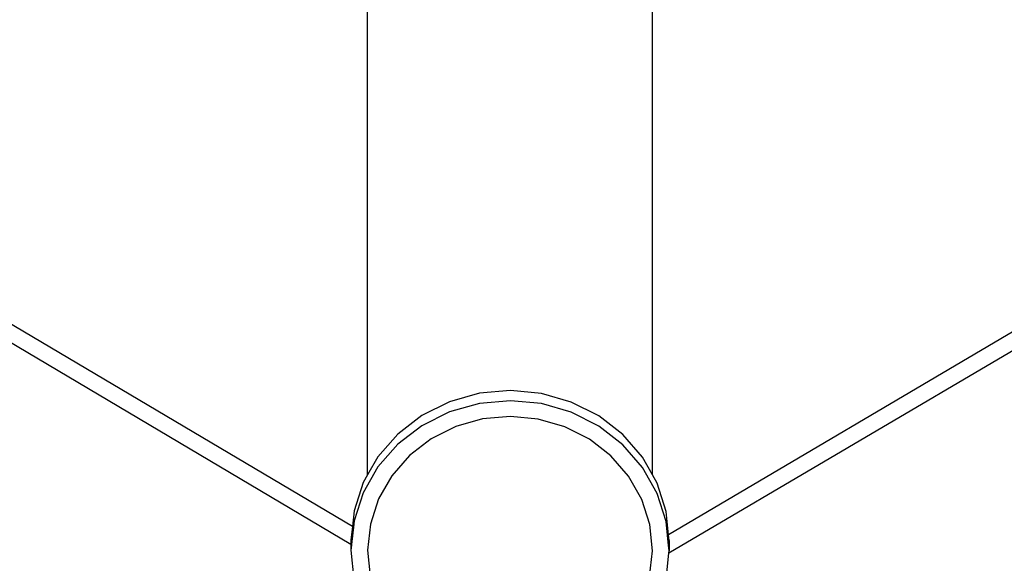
# Model space of a CAD drawing. Extents: x -113 to 145, y -81 to 74.
# Tile 4 of 9: x 13.33 to 21.54, y -77.07 to -72.54. Entities that reach past the tile are written whole.
import ezdxf

# ---------------------------------------------------------------- set-up
doc = ezdxf.new("R2010")
doc.units = 0
doc.header["$MEASUREMENT"] = 0
doc.layers.get('0').update_dxf_attribs({"linetype": 'CONTINUOUS'})

msp = doc.modelspace()

# ---------------------------------------------------------------- linework, layer by layer
for p, q in [((16.2302, -76.3332), (16.2255, -23.6375)), ((18.6052, -76.3315), (18.6005, -23.6389)), ((16.1033, -76.7629), (9.143, -72.6394)), ((25.8137, -72.6635), (18.7401, -76.8317)), ((9.1428, -72.793), (16.0913, -76.9095)), ((18.7433, -76.9833), (25.8135, -72.8171)), ((17.1623, -75.653), (16.9132, -75.7235)), ((17.4212, -75.6295), (17.1623, -75.653)), ((17.68, -75.654), (17.4212, -75.6295)), ((17.9288, -75.7256), (17.68, -75.654)), ((16.9132, -75.7235), (16.6835, -75.8384)), ((17.1624, -75.7379), (16.9133, -75.8084)), ((17.4213, -75.7144), (17.1624, -75.7379)), ((17.6801, -75.7389), (17.4213, -75.7144)), ((17.9289, -75.8105), (17.6801, -75.7389)), ((18.1579, -75.8414), (17.9288, -75.7256)), ((16.6835, -75.8384), (16.4821, -75.9932)), ((16.9133, -75.8084), (16.6836, -75.9233)), ((17.421, -75.8456), (17.1893, -75.8666)), ((17.6526, -75.8675), (17.421, -75.8456)), ((18.158, -75.9263), (17.9289, -75.8105)), ((18.3586, -75.997), (18.1579, -75.8414)), ((16.6836, -75.9233), (16.4821, -76.0781)), ((16.9663, -75.9297), (16.7608, -76.0325)), ((17.1893, -75.8666), (16.9663, -75.9297)), ((17.8752, -75.9315), (17.6526, -75.8675)), ((18.0803, -76.0351), (17.8752, -75.9315)), ((18.3587, -76.0819), (18.158, -75.9263)), ((16.4821, -75.9932), (16.3166, -76.182)), ((18.5232, -76.1865), (18.3586, -75.997)), ((16.4821, -76.0781), (16.3167, -76.2669)), ((16.7608, -76.0325), (16.5805, -76.171)), ((18.2599, -76.1744), (18.0803, -76.0351)), ((18.5233, -76.2713), (18.3587, -76.0819)), ((16.3166, -76.182), (16.2302, -76.3332)), ((16.5805, -76.171), (16.4324, -76.34)), ((18.4072, -76.344), (18.2599, -76.1744)), ((18.6052, -76.3315), (18.5232, -76.1865)), ((16.3167, -76.2669), (16.1935, -76.4824)), ((18.6454, -76.4874), (18.5233, -76.2713)), ((16.2302, -76.3332), (16.1934, -76.3975)), ((16.4324, -76.34), (16.3222, -76.5329)), ((18.5164, -76.5373), (18.4072, -76.344)), ((18.6453, -76.4025), (18.6052, -76.3315)), ((16.1934, -76.3975), (16.1174, -76.6315)), ((18.7202, -76.6368), (18.6453, -76.4025)), ((16.1935, -76.4824), (16.1175, -76.7164)), ((18.7203, -76.7217), (18.6454, -76.4874)), ((16.3222, -76.5329), (16.2541, -76.7423)), ((18.5835, -76.747), (18.5164, -76.5373)), ((16.1174, -76.6315), (16.1033, -76.7629)), ((18.7401, -76.8317), (18.7202, -76.6368)), ((16.1033, -76.7629), (16.0913, -76.875)), ((16.1119, -76.768), (16.1033, -76.7629)), ((16.1175, -76.7164), (16.1119, -76.768)), ((16.2541, -76.7423), (16.2308, -76.9601)), ((18.6058, -76.9649), (18.5835, -76.747)), ((18.732, -76.8364), (18.7203, -76.7217)), ((16.1119, -76.768), (16.095, -76.9117)), ((18.7401, -76.8317), (18.732, -76.8364)), ((18.7407, -76.9214), (18.732, -76.8364)), ((18.7451, -76.8803), (18.7401, -76.8317)), ((16.0913, -76.875), (16.095, -76.9117)), ((16.0913, -76.875), (16.0913, -76.9095)), ((16.0913, -76.9095), (16.0914, -76.9598)), ((16.0913, -76.9095), (16.095, -76.9117)), ((16.0958, -76.9188), (16.0914, -76.9598)), ((16.095, -76.9117), (16.0958, -76.9188)), ((16.095, -76.9117), (16.0964, -76.9125)), ((18.7407, -76.9214), (18.7451, -76.8803)), ((18.7452, -76.9652), (18.7407, -76.9214)), ((18.7451, -76.8803), (18.7452, -76.9652)), ((16.0914, -76.9598), (16.1163, -77.2034)), ((16.2308, -76.9601), (16.2531, -77.1781)), ((18.5824, -77.1828), (18.6058, -76.9649)), ((18.7191, -77.2086), (18.7433, -76.9833)), ((18.7433, -76.9833), (18.7452, -76.9652))]:
    msp.add_line(p, q)

doc.saveas('drawing.dxf')
